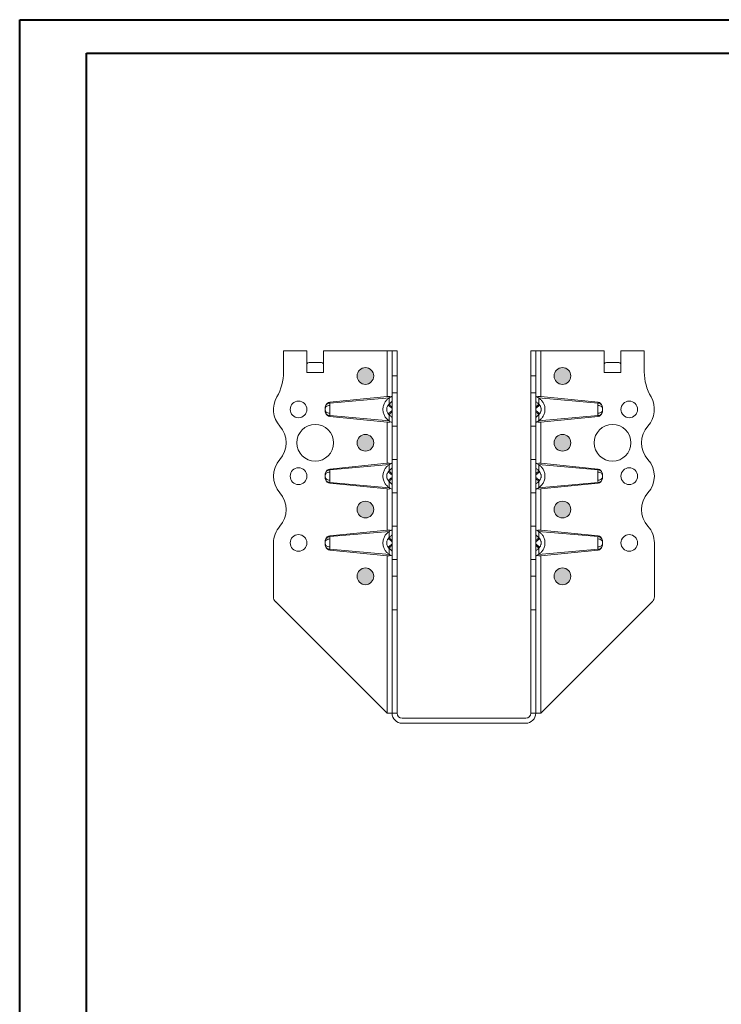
# Model space of a CAD drawing. Header units: millimetres. Extents: x 0 to 210, y 0 to 297.
# Tile 6 of 7: x 0 to 105, y 150 to 297. Entities that reach past the tile are written whole.
import ezdxf

# ---------------------------------------------------------------- set-up
doc = ezdxf.new("R2010")
doc.units = ezdxf.units.MM

msp = doc.modelspace()

# ---------------------------------------------------------------- hatches: boundary and pattern name
at = {"linetype": 'Continuous'}
h = msp.add_hatch(color=7, dxfattribs=at)
edge = h.paths.add_edge_path(flags=0)
edge.add_arc((51.81, 243.86), 1.25, 0, 360)
h = msp.add_hatch(color=7, dxfattribs=at)
edge = h.paths.add_edge_path(flags=0)
edge.add_arc((81.31, 243.86), 1.25, 0, 360)
h = msp.add_hatch(color=7, dxfattribs=at)
edge = h.paths.add_edge_path(flags=0)
edge.add_arc((51.81, 233.86), 1.25, 0, 360)
h = msp.add_hatch(color=7, dxfattribs=at)
edge = h.paths.add_edge_path(flags=0)
edge.add_arc((81.31, 233.86), 1.25, 0, 360)
h = msp.add_hatch(color=7, dxfattribs=at)
edge = h.paths.add_edge_path(flags=0)
edge.add_arc((51.81, 223.86), 1.25, 0, 360)
h = msp.add_hatch(color=7, dxfattribs=at)
edge = h.paths.add_edge_path(flags=0)
edge.add_arc((81.31, 223.86), 1.25, 0, 360)
h = msp.add_hatch(color=7, dxfattribs=at)
edge = h.paths.add_edge_path(flags=0)
edge.add_arc((51.81, 213.86), 1.25, 0, 360)
h = msp.add_hatch(color=7, dxfattribs=at)
edge = h.paths.add_edge_path(flags=0)
edge.add_arc((81.31, 213.86), 1.25, 0, 360)

# ---------------------------------------------------------------- linework, layer by layer
at = {"color": 7, "linetype": 'Continuous', "lineweight": 40}
for p, q in [((0.08, 0.21), (0.08, 297.21)), ((0.08, 297.21), (210.08, 297.21)), ((10.08, 292.21), (205.08, 292.21)), ((10.08, 5.21), (10.08, 292.21))]:
    msp.add_line(p, q, dxfattribs=at)
at = {"color": 7, "linetype": 'Continuous', "lineweight": 15}
for p, q in [((39.56, 247.61), (39.56, 244.47)), ((43.06, 247.61), (39.56, 247.61)), ((43.06, 244.36), (43.06, 247.61)), ((45.56, 247.61), (45.56, 244.36)), ((45.56, 247.61), (55.06, 247.61)), ((55.06, 247.61), (55.06, 240.79)), ((55.81, 247.61), (55.06, 247.61)), ((55.81, 247.61), (56.56, 247.61)), ((55.81, 243.86), (55.81, 247.61)), ((56.56, 247.61), (56.56, 243.86)), ((76.56, 247.61), (77.31, 247.61)), ((76.56, 243.86), (76.56, 247.61)), ((77.31, 247.61), (77.31, 243.86)), ((77.31, 247.61), (78.06, 247.61)), ((78.06, 240.79), (78.06, 247.61)), ((78.06, 247.61), (87.56, 247.61)), ((87.56, 244.36), (87.56, 247.61)), ((90.06, 247.61), (90.06, 244.36)), ((93.56, 247.61), (90.06, 247.61)), ((93.56, 244.47), (93.56, 247.61)), ((43.07, 245.66), (43.07, 244.36)), ((45.24, 245.86), (43.38, 245.86)), ((45.56, 244.36), (45.56, 245.66)), ((87.57, 245.66), (87.57, 244.36)), ((89.74, 245.86), (87.88, 245.86)), ((90.06, 244.36), (90.06, 245.66)), ((43.07, 244.36), (43.06, 244.36)), ((43.07, 244.36), (43.07, 244.36)), ((45.56, 244.36), (43.07, 244.36)), ((45.56, 244.36), (45.56, 244.36)), ((45.56, 244.36), (45.56, 244.36)), ((56.56, 243.86), (55.81, 243.86)), ((55.81, 241.36), (55.81, 243.86)), ((56.56, 243.86), (56.56, 241.36)), ((76.56, 243.86), (77.31, 243.86)), ((76.56, 241.36), (76.56, 243.86)), ((77.31, 243.86), (77.31, 241.36)), ((87.57, 244.36), (87.56, 244.36)), ((87.57, 244.36), (87.57, 244.36)), ((90.06, 244.36), (87.57, 244.36)), ((90.06, 244.36), (90.06, 244.36)), ((90.06, 244.36), (90.06, 244.36)), ((46.49, 239.93), (55.06, 240.79)), ((55.4, 240.59), (46.49, 239.8)), ((55.35, 239.65), (55.37, 240.57)), ((56.56, 241.36), (55.81, 241.36)), ((55.81, 236.36), (55.81, 241.36)), ((56.56, 241.36), (56.56, 236.36)), ((76.56, 241.36), (77.31, 241.36)), ((76.56, 236.36), (76.56, 241.36)), ((77.31, 241.36), (77.31, 236.36)), ((86.63, 239.8), (77.72, 240.59)), ((77.75, 240.57), (77.77, 239.65)), ((78.06, 240.79), (86.63, 239.93)), ((46.49, 239.8), (46.49, 239.93)), ((86.63, 239.93), (86.63, 239.8)), ((46.49, 237.92), (55.4, 237.13)), ((46.49, 237.79), (46.49, 237.92)), ((55.06, 236.94), (46.49, 237.79)), ((55.37, 237.15), (55.35, 238.07)), ((77.72, 237.13), (86.63, 237.92)), ((77.77, 238.07), (77.75, 237.15)), ((86.63, 237.79), (78.06, 236.94)), ((86.63, 237.92), (86.63, 237.79)), ((55.06, 236.94), (55.06, 230.79)), ((56.56, 236.36), (55.81, 236.36)), ((55.81, 231.36), (55.81, 236.36)), ((56.56, 236.36), (56.56, 231.36)), ((76.56, 236.36), (77.31, 236.36)), ((76.56, 231.36), (76.56, 236.36)), ((77.31, 236.36), (77.31, 231.36)), ((78.06, 230.79), (78.06, 236.94)), ((46.49, 229.93), (55.06, 230.79)), ((55.4, 230.59), (46.49, 229.8)), ((55.35, 229.65), (55.37, 230.57)), ((56.56, 231.36), (55.81, 231.36)), ((55.81, 226.36), (55.81, 231.36)), ((56.56, 231.36), (56.56, 226.36)), ((76.56, 231.36), (77.31, 231.36)), ((76.56, 226.36), (76.56, 231.36)), ((77.31, 231.36), (77.31, 226.36)), ((86.63, 229.8), (77.72, 230.59)), ((77.75, 230.57), (77.77, 229.65)), ((78.06, 230.79), (86.63, 229.93)), ((46.49, 229.8), (46.49, 229.93)), ((86.63, 229.93), (86.63, 229.8)), ((46.49, 227.92), (55.4, 227.13)), ((46.49, 227.79), (46.49, 227.92)), ((55.06, 226.94), (46.49, 227.79)), ((55.37, 227.15), (55.35, 228.07)), ((77.72, 227.13), (86.63, 227.92)), ((77.77, 228.07), (77.75, 227.15)), ((86.63, 227.79), (78.06, 226.94)), ((86.63, 227.92), (86.63, 227.79)), ((55.06, 226.94), (55.06, 220.79)), ((56.56, 226.36), (55.81, 226.36)), ((55.81, 221.36), (55.81, 226.36)), ((56.56, 226.36), (56.56, 221.36)), ((76.56, 226.36), (77.31, 226.36)), ((76.56, 221.36), (76.56, 226.36)), ((77.31, 226.36), (77.31, 221.36)), ((78.06, 220.79), (78.06, 226.94)), ((56.56, 221.36), (55.81, 221.36)), ((55.81, 216.36), (55.81, 221.36)), ((56.56, 221.36), (56.56, 216.36)), ((76.56, 221.36), (77.31, 221.36)), ((76.56, 216.36), (76.56, 221.36)), ((77.31, 221.36), (77.31, 216.36)), ((46.49, 219.93), (55.06, 220.79)), ((46.49, 219.8), (55.4, 220.59)), ((46.49, 219.8), (46.49, 219.93)), ((55.35, 219.65), (55.37, 220.57)), ((86.63, 219.8), (77.72, 220.59)), ((77.75, 220.57), (77.77, 219.65)), ((78.06, 220.79), (86.63, 219.93)), ((86.63, 219.93), (86.63, 219.8)), ((38.06, 218.86), (38.06, 210.77)), ((95.06, 210.77), (95.06, 218.86)), ((55.4, 217.13), (46.49, 217.92)), ((46.49, 217.79), (46.49, 217.92)), ((55.06, 216.94), (46.49, 217.79)), ((55.06, 216.94), (55.06, 193.36)), ((55.37, 217.15), (55.35, 218.07)), ((77.72, 217.13), (86.63, 217.92)), ((77.77, 218.07), (77.75, 217.15)), ((86.63, 217.79), (78.06, 216.94)), ((78.06, 193.36), (78.06, 216.94)), ((86.63, 217.92), (86.63, 217.79)), ((56.56, 216.36), (55.81, 216.36)), ((55.81, 213.86), (55.81, 216.36)), ((56.56, 216.36), (56.56, 213.86)), ((76.56, 216.36), (77.31, 216.36)), ((76.56, 213.86), (76.56, 216.36)), ((77.31, 216.36), (77.31, 213.86)), ((56.56, 213.86), (55.81, 213.86)), ((55.81, 208.86), (55.81, 213.86)), ((56.56, 213.86), (56.56, 208.86)), ((76.56, 213.86), (77.31, 213.86)), ((76.56, 208.86), (76.56, 213.86)), ((77.31, 213.86), (77.31, 208.86)), ((38.35, 210.07), (55.06, 193.36)), ((78.06, 193.36), (94.77, 210.07)), ((55.81, 193.36), (55.81, 208.86)), ((56.56, 208.86), (55.81, 208.86)), ((56.56, 208.86), (56.56, 193.36)), ((76.56, 193.36), (76.56, 208.86)), ((76.56, 208.86), (77.31, 208.86)), ((77.31, 208.86), (77.31, 193.36)), ((55.06, 193.36), (55.81, 193.36)), ((56.56, 193.36), (55.81, 193.36)), ((77.31, 193.36), (76.56, 193.36)), ((77.31, 193.36), (78.06, 193.36)), ((57.31, 192.61), (75.81, 192.61)), ((57.31, 191.86), (75.81, 191.86))]:
    msp.add_line(p, q, dxfattribs=at)
for centre, radius in [((51.81, 243.86), 1.25), ((81.31, 243.86), 1.25), ((41.81, 238.86), 1.25), ((91.31, 238.86), 1.25), ((44.31, 233.86), 2.75), ((88.81, 233.86), 2.75), ((51.81, 233.86), 1.25), ((81.31, 233.86), 1.25), ((41.81, 228.86), 1.25), ((91.31, 228.86), 1.25), ((51.81, 223.86), 1.25), ((81.31, 223.86), 1.25), ((41.81, 218.86), 1.25), ((91.31, 218.86), 1.25), ((51.81, 213.86), 1.25), ((81.31, 213.86), 1.25)]:
    msp.add_circle(centre, radius, dxfattribs=at)
at = {"color": 7, "linetype": 'Continuous', "lineweight": 0}
for centre in [(51.81, 243.86), (81.31, 243.86), (51.81, 233.86), (81.31, 233.86), (51.81, 223.86), (81.31, 223.86), (51.81, 213.86), (81.31, 213.86)]:
    msp.add_circle(centre, 1.25, dxfattribs=at)
at = {"color": 7, "linetype": 'Continuous', "lineweight": 15}
for centre, radius, start, end in [((32.06, 244.47), 7.5, 330.0736, 0), ((101.06, 244.47), 7.5, 180, 209.9264), ((41.81, 238.86), 3.75, 150.0736, 221.8103), ((91.31, 238.86), 3.75, 318.1897, 29.9264), ((36.22, 233.86), 3.75, 318.1897, 41.8103), ((96.9, 233.86), 3.75, 138.1897, 221.8103), ((41.81, 228.86), 3.75, 138.1897, 221.8103), ((91.31, 228.86), 3.75, 318.1897, 41.8103), ((36.22, 223.86), 3.75, 318.1897, 41.8103), ((96.9, 223.86), 3.75, 138.1897, 221.8103), ((41.81, 218.86), 3.75, 138.1897, 180), ((91.31, 218.86), 3.75, 0, 41.8103), ((39.06, 210.77), 1, 180, 225), ((94.06, 210.77), 1, 315, 0), ((57.31, 193.36), 1.5, 180, 270), ((57.31, 193.36), 0.75, 180, 270), ((75.81, 193.36), 0.75, 270, 360), ((75.81, 193.36), 1.5, 270, 360)]:
    msp.add_arc(centre, radius, start, end, dxfattribs=at)
for centre, major_axis, ratio, start_param, end_param in [((43.38, 244.36), (0, 1.5), 0.415, 0, 0.523599), ((45.24, 244.36), (0, 1.5), 0.415, 5.759587, 6.283185), ((87.88, 244.36), (0, 1.5), 0.415, 0, 0.523599), ((89.74, 244.36), (0, 1.5), 0.415, 5.759587, 6.283185), ((55.06, 240.39), (0.748, 0.104), 0.526022, 0.708779, 1.497812), ((78.06, 240.39), (0.748, -0.104), 0.526022, 1.64378, 2.432814), ((46.56, 239.08), (0, 0.85), 0.882353, 0.088007, 1.236214), ((86.56, 239.08), (0, -0.85), 0.882353, 1.905379, 3.053585), ((46.56, 238.64), (0, 0.85), 0.882353, 1.905379, 3.053585), ((86.56, 238.64), (0, -0.85), 0.882353, 0.088007, 1.236214), ((55.06, 237.34), (0.748, -0.104), 0.526022, 4.785373, 5.574407), ((78.06, 237.34), (0.748, 0.104), 0.526022, 3.850371, 4.639405), ((55.06, 230.39), (0.748, 0.104), 0.526022, 0.708779, 1.497812), ((78.06, 230.39), (0.748, -0.104), 0.526022, 1.64378, 2.432814), ((46.56, 229.08), (0, 0.85), 0.882353, 0.088007, 1.236214), ((86.56, 229.08), (0, -0.85), 0.882353, 1.905379, 3.053585), ((46.56, 228.64), (0, 0.85), 0.882353, 1.905379, 3.053585), ((86.56, 228.64), (0, -0.85), 0.882353, 0.088007, 1.236214), ((55.06, 227.34), (0.748, -0.104), 0.526022, 4.785373, 5.574407), ((78.06, 227.34), (0.748, 0.104), 0.526022, 3.850371, 4.639405), ((46.56, 219.08), (0, 0.85), 0.882353, 0.088007, 1.236214), ((55.06, 220.39), (0.748, 0.104), 0.526022, 0.708779, 1.497812), ((78.06, 220.39), (0.748, -0.104), 0.526022, 1.64378, 2.432814), ((86.56, 219.08), (0, -0.85), 0.882353, 1.905379, 3.053585), ((46.56, 218.64), (0, 0.85), 0.882353, 1.905379, 3.053585), ((86.56, 218.64), (0, -0.85), 0.882353, 0.088007, 1.236214), ((55.06, 217.34), (0.748, -0.104), 0.526022, 4.785373, 5.574407), ((78.06, 217.34), (0.748, 0.104), 0.526022, 3.850371, 4.639405)]:
    msp.add_ellipse(centre, major_axis=major_axis, ratio=ratio, start_param=start_param, end_param=end_param, dxfattribs=at)
for points, knots in [([(55.37, 237.15), (55.31, 237.19), (55.25, 237.24), (55.13, 237.33), (55.08, 237.38), (54.91, 237.55), (54.81, 237.67), (54.68, 237.89), (54.64, 237.97), (54.57, 238.13), (54.54, 238.21), (54.48, 238.39), (54.46, 238.48), (54.44, 238.67), (54.43, 238.76), (54.43, 238.95), (54.44, 239.05), (54.46, 239.23), (54.48, 239.32), (54.53, 239.5), (54.57, 239.59), (54.64, 239.75), (54.68, 239.83), (54.81, 240.04), (54.91, 240.17), (55.08, 240.34), (55.13, 240.39), (55.25, 240.48), (55.31, 240.53), (55.37, 240.57)], [0, 0, 0, 0, 0.0625, 0.0625, 0.125, 0.125, 0.25, 0.25, 0.3125, 0.3125, 0.375, 0.375, 0.4375, 0.4375, 0.5, 0.5, 0.5625, 0.5625, 0.625, 0.625, 0.6875, 0.6875, 0.75, 0.75, 0.875, 0.875, 0.9375, 0.9375, 1, 1, 1, 1]), ([(55.59, 240.72), (55.63, 240.73), (55.66, 240.75), (55.71, 240.77), (55.73, 240.78), (55.79, 240.8), (55.81, 240.8), (55.81, 240.79)], [0, 0, 0, 0, 0.25, 0.25, 0.5, 0.5, 1, 1, 1, 1]), ([(77.31, 240.79), (77.31, 240.79), (77.32, 240.8), (77.33, 240.79), (77.35, 240.79), (77.41, 240.77), (77.46, 240.75), (77.53, 240.72)], [0, 0, 0, 0, 0.25, 0.25, 0.5, 0.5, 1, 1, 1, 1]), ([(77.75, 240.57), (77.81, 240.53), (77.87, 240.48), (77.99, 240.39), (78.04, 240.34), (78.21, 240.17), (78.31, 240.05), (78.44, 239.83), (78.48, 239.75), (78.55, 239.59), (78.58, 239.51), (78.64, 239.33), (78.66, 239.24), (78.68, 239.05), (78.69, 238.96), (78.69, 238.77), (78.68, 238.67), (78.66, 238.49), (78.64, 238.4), (78.59, 238.22), (78.56, 238.13), (78.48, 237.97), (78.44, 237.89), (78.31, 237.68), (78.21, 237.55), (78.05, 237.38), (77.99, 237.33), (77.87, 237.24), (77.81, 237.19), (77.75, 237.15)], [0, 0, 0, 0, 0.0625, 0.0625, 0.125, 0.125, 0.25, 0.25, 0.3125, 0.3125, 0.375, 0.375, 0.4375, 0.4375, 0.5, 0.5, 0.5625, 0.5625, 0.625, 0.625, 0.6875, 0.6875, 0.75, 0.75, 0.875, 0.875, 0.9375, 0.9375, 1, 1, 1, 1]), ([(46.5, 239.45), (46.4, 239.45), (46.19, 239.41), (45.96, 239.3), (45.84, 239.17), (45.81, 239.08), (45.81, 239.04)], [0, 0, 0, 0, 0.285714, 0.571429, 0.785714, 1, 1, 1, 1]), ([(45.81, 239.04), (45.81, 239.02), (45.81, 238.98), (45.81, 238.94), (45.81, 238.91), (45.81, 238.88), (45.81, 238.83), (45.81, 238.78), (45.81, 238.73), (45.81, 238.7), (45.81, 238.68)], [-0.10675045, -0.10675045, -0.10675045, -0.10675045, -0.09062369, -0.0852481, -0.07987251, -0.07449692, -0.06374574, -0.05299456, -0.04224338, -0.03149221, -0.03149221, -0.03149221, -0.03149221]), ([(46.49, 239.8), (46.39, 239.79), (46.18, 239.74), (45.96, 239.57), (45.88, 239.42), (45.85, 239.36)], [0, 0, 0, 0, 0.2857143, 0.5714286, 0.774337, 0.774337, 0.774337, 0.774337]), ([(46.5, 239.45), (46.5, 239.52), (46.5, 239.65), (46.5, 239.76), (46.49, 239.8)], [-0.03148795, -0.03148795, -0.03148795, -0.03148795, -0.0179513, 0.00000001, 0.00000001, 0.00000001, 0.00000001]), ([(46.5, 238.27), (46.5, 238.32), (46.5, 238.42), (46.5, 238.59), (46.5, 238.77), (46.5, 238.92), (46.5, 239.04), (46.5, 239.13), (46.5, 239.27), (46.5, 239.38), (46.5, 239.45)], [-0.10675045, -0.10675045, -0.10675045, -0.10675045, -0.09599928, -0.0852481, -0.07449692, -0.06374574, -0.05837015, -0.05299456, -0.04761897, -0.03149221, -0.03149221, -0.03149221, -0.03149221]), ([(55.21, 239.49), (55.17, 239.44), (55.11, 239.33), (55.05, 239.18), (55.02, 239.07), (55.01, 239.01), (55, 238.91), (55, 238.79), (55.02, 238.66), (55.05, 238.54), (55.11, 238.39), (55.17, 238.28), (55.21, 238.23)], [-0.09692135, -0.09692135, -0.09692135, -0.09692135, -0.08573721, -0.07455307, -0.068961, -0.06616497, -0.06336893, -0.05218479, -0.04659272, -0.04100065, -0.02981651, -0.01863237, -0.01863237, -0.01863237, -0.01863237]), ([(55.35, 239.65), (55.35, 239.64), (55.33, 239.62), (55.29, 239.59), (55.25, 239.54), (55.22, 239.5), (55.21, 239.49)], [0, 0, 0, 0, 0.165455, 0.391316, 0.695883, 1, 1, 1, 1]), ([(55.21, 239.49), (55.21, 239.49), (55.21, 239.48), (55.21, 239.48), (55.22, 239.48), (55.23, 239.47), (55.25, 239.45), (55.31, 239.41), (55.43, 239.33), (55.62, 239.18), (55.75, 239.09), (55.81, 239.04)], [0, 0, 0, 0, 0.017857, 0.035714, 0.071429, 0.142857, 0.214286, 0.285714, 0.571429, 0.785714, 1, 1, 1, 1]), ([(55.81, 240.09), (55.76, 240.04), (55.7, 239.99), (55.6, 239.89), (55.55, 239.84), (55.47, 239.76), (55.44, 239.73), (55.39, 239.69), (55.37, 239.67), (55.35, 239.65)], [-0.126791, -0.126791, -0.126791, -0.126791, -0.0817802, -0.0817802, -0.0412071, -0.0412071, -0.0158489, -0.0158489, 0, 0, 0, 0]), ([(55.35, 239.65), (55.37, 239.64), (55.48, 239.52), (55.7, 239.29), (55.81, 239.18)], [0, 0, 0, 0, 0.5, 0.9184242, 0.9184242, 0.9184242, 0.9184242]), ([(77.77, 239.65), (77.75, 239.67), (77.73, 239.69), (77.68, 239.73), (77.65, 239.76), (77.57, 239.84), (77.52, 239.89), (77.42, 239.99), (77.36, 240.04), (77.31, 240.09)], [-0.126791, -0.126791, -0.126791, -0.126791, -0.1109421, -0.1109421, -0.0855839, -0.0855839, -0.0450108, -0.0450108, 0, 0, 0, 0]), ([(77.31, 239.18), (77.42, 239.29), (77.64, 239.52), (77.76, 239.64), (77.77, 239.65)], [0, 0, 0, 0, 0.4184242, 0.9184242, 0.9184242, 0.9184242, 0.9184242]), ([(77.31, 239.04), (77.37, 239.09), (77.5, 239.18), (77.7, 239.33), (77.81, 239.41), (77.87, 239.45), (77.89, 239.47), (77.9, 239.48), (77.91, 239.48), (77.91, 239.48), (77.91, 239.49), (77.91, 239.49)], [0, 0, 0, 0, 0.214286, 0.428571, 0.714286, 0.785714, 0.857143, 0.928571, 0.964286, 0.982143, 1, 1, 1, 1]), ([(77.91, 239.49), (77.9, 239.5), (77.87, 239.54), (77.82, 239.59), (77.79, 239.63), (77.77, 239.65)], [0, 0, 0, 0, 0.304147, 0.608706, 1, 1, 1, 1]), ([(77.91, 238.23), (77.95, 238.28), (78.01, 238.39), (78.07, 238.54), (78.1, 238.66), (78.12, 238.79), (78.12, 238.91), (78.11, 239.01), (78.1, 239.07), (78.07, 239.18), (78.01, 239.33), (77.95, 239.44), (77.91, 239.49)], [-0.09692135, -0.09692135, -0.09692135, -0.09692135, -0.08573721, -0.07455307, -0.068961, -0.06336893, -0.05218479, -0.04938876, -0.04659272, -0.04100065, -0.02981651, -0.01863237, -0.01863237, -0.01863237, -0.01863237]), ([(86.63, 239.8), (86.62, 239.76), (86.62, 239.65), (86.62, 239.52), (86.62, 239.45)], [-0.03148795, -0.03148795, -0.03148795, -0.03148795, -0.01353664, 0.00000001, 0.00000001, 0.00000001, 0.00000001]), ([(86.62, 239.45), (86.62, 239.38), (86.62, 239.27), (86.62, 239.13), (86.62, 239.04), (86.62, 238.92), (86.62, 238.77), (86.62, 238.59), (86.62, 238.42), (86.62, 238.32), (86.62, 238.27)], [-0.10675045, -0.10675045, -0.10675045, -0.10675045, -0.09062369, -0.0852481, -0.07987251, -0.07449692, -0.06374574, -0.05299456, -0.04224338, -0.03149221, -0.03149221, -0.03149221, -0.03149221]), ([(86.62, 239.45), (86.73, 239.45), (86.93, 239.41), (87.16, 239.3), (87.28, 239.17), (87.31, 239.08), (87.31, 239.04)], [0, 0, 0, 0, 0.285714, 0.571429, 0.785714, 1, 1, 1, 1]), ([(87.27, 239.36), (87.24, 239.42), (87.16, 239.57), (86.94, 239.74), (86.73, 239.79), (86.63, 239.8)], [0, 0, 0, 0, 0.2029082, 0.4886225, 0.7743368, 0.7743368, 0.7743368, 0.7743368]), ([(87.31, 238.68), (87.31, 238.7), (87.31, 238.73), (87.31, 238.78), (87.31, 238.83), (87.31, 238.88), (87.31, 238.91), (87.31, 238.94), (87.31, 238.98), (87.31, 239.02), (87.31, 239.04)], [-0.10675045, -0.10675045, -0.10675045, -0.10675045, -0.09599928, -0.0852481, -0.07449692, -0.06374574, -0.05837015, -0.05299456, -0.04761897, -0.03149221, -0.03149221, -0.03149221, -0.03149221]), ([(46.5, 238.27), (46.4, 238.27), (46.19, 238.31), (45.96, 238.42), (45.84, 238.55), (45.81, 238.64), (45.81, 238.68)], [0, 0, 0, 0, 0.285714, 0.571429, 0.785714, 1, 1, 1, 1]), ([(45.85, 238.36), (45.88, 238.3), (45.96, 238.15), (46.18, 237.98), (46.39, 237.93), (46.49, 237.92)], [0, 0, 0, 0, 0.2029084, 0.4886227, 0.774337, 0.774337, 0.774337, 0.774337]), ([(46.49, 237.92), (46.5, 237.95), (46.5, 238.02), (46.5, 238.14), (46.5, 238.22), (46.5, 238.27)], [-0.03148796, -0.03148796, -0.03148796, -0.03148796, -0.01807564, -0.00903782, 0, 0, 0, 0]), ([(55.81, 238.68), (55.75, 238.63), (55.62, 238.54), (55.43, 238.39), (55.31, 238.31), (55.25, 238.27), (55.23, 238.25), (55.22, 238.24), (55.21, 238.24), (55.21, 238.24), (55.21, 238.23), (55.21, 238.23)], [0, 0, 0, 0, 0.214286, 0.428571, 0.714286, 0.785714, 0.857143, 0.928571, 0.964286, 0.982143, 1, 1, 1, 1]), ([(55.21, 238.23), (55.22, 238.22), (55.25, 238.18), (55.3, 238.13), (55.33, 238.09), (55.35, 238.07)], [0, 0, 0, 0, 0.278705, 0.608711, 1, 1, 1, 1]), ([(55.81, 238.54), (55.7, 238.43), (55.48, 238.2), (55.37, 238.08), (55.35, 238.07)], [0, 0, 0, 0, 0.4184242, 0.9184242, 0.9184242, 0.9184242, 0.9184242]), ([(55.35, 238.07), (55.37, 238.05), (55.39, 238.03), (55.44, 237.99), (55.47, 237.96), (55.55, 237.88), (55.6, 237.83), (55.7, 237.73), (55.76, 237.68), (55.81, 237.63)], [-0.126791, -0.126791, -0.126791, -0.126791, -0.1109421, -0.1109421, -0.0855839, -0.0855839, -0.0450108, -0.0450108, 0, 0, 0, 0]), ([(77.91, 238.23), (77.91, 238.23), (77.91, 238.24), (77.91, 238.24), (77.9, 238.24), (77.89, 238.25), (77.87, 238.27), (77.81, 238.31), (77.7, 238.39), (77.5, 238.54), (77.37, 238.63), (77.31, 238.68)], [0, 0, 0, 0, 0.017857, 0.035714, 0.071429, 0.142857, 0.214286, 0.285714, 0.571429, 0.785714, 1, 1, 1, 1]), ([(77.77, 238.07), (77.76, 238.08), (77.64, 238.2), (77.42, 238.43), (77.31, 238.54)], [0, 0, 0, 0, 0.5, 0.9184242, 0.9184242, 0.9184242, 0.9184242]), ([(77.31, 237.63), (77.36, 237.68), (77.42, 237.73), (77.52, 237.83), (77.57, 237.88), (77.65, 237.96), (77.68, 237.99), (77.73, 238.03), (77.75, 238.05), (77.77, 238.07)], [-0.126791, -0.126791, -0.126791, -0.126791, -0.0817802, -0.0817802, -0.0412071, -0.0412071, -0.0158489, -0.0158489, 0, 0, 0, 0]), ([(77.77, 238.07), (77.78, 238.08), (77.8, 238.1), (77.84, 238.14), (77.88, 238.19), (77.9, 238.22), (77.91, 238.23)], [0, 0, 0, 0, 0.194155, 0.46607, 0.751774, 1, 1, 1, 1]), ([(86.62, 238.27), (86.73, 238.27), (86.93, 238.31), (87.16, 238.42), (87.28, 238.55), (87.31, 238.64), (87.31, 238.68)], [0, 0, 0, 0, 0.285714, 0.571429, 0.785714, 1, 1, 1, 1]), ([(86.62, 238.27), (86.62, 238.22), (86.62, 238.14), (86.62, 238.02), (86.63, 237.95), (86.63, 237.92)], [-0.03148796, -0.03148796, -0.03148796, -0.03148796, -0.02245014, -0.01341232, 0, 0, 0, 0]), ([(86.63, 237.92), (86.73, 237.93), (86.94, 237.98), (87.16, 238.15), (87.24, 238.3), (87.27, 238.36)], [0, 0, 0, 0, 0.2857143, 0.5714286, 0.7743368, 0.7743368, 0.7743368, 0.7743368]), ([(55.81, 236.93), (55.81, 236.93), (55.81, 236.93), (55.79, 236.93), (55.77, 236.93), (55.72, 236.95), (55.66, 236.97), (55.59, 237)], [0, 0, 0, 0, 0.25, 0.25, 0.5, 0.5, 1, 1, 1, 1]), ([(77.53, 237), (77.49, 236.99), (77.46, 236.97), (77.41, 236.95), (77.39, 236.94), (77.33, 236.92), (77.31, 236.92), (77.31, 236.93)], [0, 0, 0, 0, 0.25, 0.25, 0.5, 0.5, 1, 1, 1, 1]), ([(55.37, 227.15), (55.31, 227.19), (55.25, 227.24), (55.13, 227.33), (55.08, 227.38), (54.91, 227.55), (54.81, 227.67), (54.68, 227.89), (54.64, 227.97), (54.57, 228.13), (54.54, 228.21), (54.48, 228.39), (54.46, 228.48), (54.44, 228.67), (54.43, 228.76), (54.43, 228.95), (54.44, 229.05), (54.46, 229.23), (54.48, 229.32), (54.53, 229.5), (54.57, 229.59), (54.64, 229.75), (54.68, 229.83), (54.81, 230.04), (54.91, 230.17), (55.08, 230.34), (55.13, 230.39), (55.25, 230.48), (55.31, 230.53), (55.37, 230.57)], [0, 0, 0, 0, 0.0625, 0.0625, 0.125, 0.125, 0.25, 0.25, 0.3125, 0.3125, 0.375, 0.375, 0.4375, 0.4375, 0.5, 0.5, 0.5625, 0.5625, 0.625, 0.625, 0.6875, 0.6875, 0.75, 0.75, 0.875, 0.875, 0.9375, 0.9375, 1, 1, 1, 1]), ([(55.81, 230.09), (55.76, 230.04), (55.7, 229.99), (55.6, 229.89), (55.55, 229.84), (55.47, 229.76), (55.44, 229.73), (55.39, 229.69), (55.37, 229.67), (55.35, 229.65)], [-0.126791, -0.126791, -0.126791, -0.126791, -0.0817802, -0.0817802, -0.0412071, -0.0412071, -0.0158489, -0.0158489, 0, 0, 0, 0]), ([(55.59, 230.72), (55.63, 230.73), (55.66, 230.75), (55.71, 230.77), (55.73, 230.78), (55.79, 230.8), (55.81, 230.8), (55.81, 230.79)], [0, 0, 0, 0, 0.25, 0.25, 0.5, 0.5, 1, 1, 1, 1]), ([(77.31, 230.79), (77.31, 230.79), (77.32, 230.8), (77.33, 230.79), (77.35, 230.79), (77.41, 230.77), (77.46, 230.75), (77.53, 230.72)], [0, 0, 0, 0, 0.25, 0.25, 0.5, 0.5, 1, 1, 1, 1]), ([(77.77, 229.65), (77.75, 229.67), (77.73, 229.69), (77.68, 229.73), (77.65, 229.76), (77.57, 229.84), (77.52, 229.89), (77.42, 229.99), (77.36, 230.04), (77.31, 230.09)], [-0.126791, -0.126791, -0.126791, -0.126791, -0.1109421, -0.1109421, -0.0855839, -0.0855839, -0.0450108, -0.0450108, 0, 0, 0, 0]), ([(77.75, 230.57), (77.81, 230.53), (77.87, 230.48), (77.99, 230.39), (78.04, 230.34), (78.21, 230.17), (78.31, 230.05), (78.44, 229.83), (78.48, 229.75), (78.55, 229.59), (78.58, 229.51), (78.64, 229.33), (78.66, 229.24), (78.68, 229.06), (78.69, 228.96), (78.69, 228.77), (78.68, 228.67), (78.66, 228.49), (78.64, 228.4), (78.59, 228.22), (78.56, 228.13), (78.48, 227.97), (78.44, 227.89), (78.31, 227.68), (78.21, 227.55), (78.05, 227.38), (77.99, 227.33), (77.87, 227.24), (77.81, 227.19), (77.75, 227.15)], [0, 0, 0, 0, 0.0625, 0.0625, 0.125, 0.125, 0.25, 0.25, 0.3125, 0.3125, 0.375, 0.375, 0.4375, 0.4375, 0.5, 0.5, 0.5625, 0.5625, 0.625, 0.625, 0.6875, 0.6875, 0.75, 0.75, 0.875, 0.875, 0.9375, 0.9375, 1, 1, 1, 1]), ([(46.5, 229.45), (46.4, 229.45), (46.19, 229.41), (45.96, 229.3), (45.84, 229.17), (45.81, 229.08), (45.81, 229.04)], [0, 0, 0, 0, 0.285714, 0.571429, 0.785714, 1, 1, 1, 1]), ([(45.81, 229.04), (45.81, 229.02), (45.81, 228.98), (45.81, 228.94), (45.81, 228.91), (45.81, 228.88), (45.81, 228.83), (45.81, 228.78), (45.81, 228.73), (45.81, 228.7), (45.81, 228.68)], [-0.10675045, -0.10675045, -0.10675045, -0.10675045, -0.09062369, -0.0852481, -0.07987251, -0.07449692, -0.06374574, -0.05299456, -0.04224338, -0.03149221, -0.03149221, -0.03149221, -0.03149221]), ([(46.5, 228.27), (46.4, 228.27), (46.19, 228.31), (45.96, 228.42), (45.84, 228.55), (45.81, 228.64), (45.81, 228.68)], [0, 0, 0, 0, 0.285714, 0.571429, 0.785714, 1, 1, 1, 1]), ([(46.49, 229.8), (46.39, 229.79), (46.18, 229.74), (45.96, 229.57), (45.88, 229.42), (45.85, 229.36)], [0, 0, 0, 0, 0.2857143, 0.5714286, 0.7743371, 0.7743371, 0.7743371, 0.7743371]), ([(46.5, 229.45), (46.5, 229.52), (46.5, 229.65), (46.5, 229.76), (46.49, 229.8)], [-0.03148795, -0.03148795, -0.03148795, -0.03148795, -0.0179513, 0.00000001, 0.00000001, 0.00000001, 0.00000001]), ([(46.5, 228.27), (46.5, 228.32), (46.5, 228.42), (46.5, 228.59), (46.5, 228.77), (46.5, 228.92), (46.5, 229.04), (46.5, 229.13), (46.5, 229.27), (46.5, 229.38), (46.5, 229.45)], [-0.10675045, -0.10675045, -0.10675045, -0.10675045, -0.09599928, -0.0852481, -0.07449692, -0.06374574, -0.05837015, -0.05299456, -0.04761897, -0.03149221, -0.03149221, -0.03149221, -0.03149221]), ([(55.21, 229.49), (55.17, 229.44), (55.11, 229.33), (55.05, 229.18), (55.02, 229.06), (55, 228.93), (55, 228.76), (55.04, 228.57), (55.11, 228.39), (55.17, 228.28), (55.21, 228.23)], [-0.09692135, -0.09692135, -0.09692135, -0.09692135, -0.08573721, -0.07455307, -0.068961, -0.06336893, -0.05218479, -0.04100065, -0.02981651, -0.01863237, -0.01863237, -0.01863237, -0.01863237]), ([(55.35, 229.65), (55.35, 229.64), (55.33, 229.62), (55.29, 229.59), (55.25, 229.54), (55.22, 229.5), (55.21, 229.49)], [0, 0, 0, 0, 0.165455, 0.391316, 0.695883, 1, 1, 1, 1]), ([(55.21, 229.49), (55.21, 229.49), (55.21, 229.48), (55.21, 229.48), (55.22, 229.48), (55.23, 229.47), (55.25, 229.45), (55.31, 229.41), (55.43, 229.33), (55.62, 229.18), (55.75, 229.09), (55.81, 229.04)], [0, 0, 0, 0, 0.017857, 0.035714, 0.071429, 0.142857, 0.214286, 0.285714, 0.571429, 0.785714, 1, 1, 1, 1]), ([(55.81, 228.68), (55.75, 228.63), (55.62, 228.54), (55.43, 228.39), (55.31, 228.31), (55.25, 228.27), (55.23, 228.25), (55.22, 228.24), (55.21, 228.24), (55.21, 228.24), (55.21, 228.23), (55.21, 228.23)], [0, 0, 0, 0, 0.214286, 0.428571, 0.714286, 0.785714, 0.857143, 0.928571, 0.964286, 0.982143, 1, 1, 1, 1]), ([(55.35, 229.65), (55.37, 229.64), (55.48, 229.52), (55.7, 229.29), (55.81, 229.18)], [0, 0, 0, 0, 0.5, 0.9184242, 0.9184242, 0.9184242, 0.9184242]), ([(55.81, 228.54), (55.7, 228.43), (55.48, 228.2), (55.37, 228.08), (55.35, 228.07)], [0, 0, 0, 0, 0.4184242, 0.9184242, 0.9184242, 0.9184242, 0.9184242]), ([(77.31, 229.18), (77.42, 229.29), (77.64, 229.52), (77.76, 229.64), (77.77, 229.65)], [0, 0, 0, 0, 0.4184242, 0.9184242, 0.9184242, 0.9184242, 0.9184242]), ([(77.31, 229.04), (77.37, 229.09), (77.5, 229.18), (77.7, 229.33), (77.81, 229.41), (77.87, 229.45), (77.89, 229.47), (77.9, 229.48), (77.91, 229.48), (77.91, 229.48), (77.91, 229.49), (77.91, 229.49)], [0, 0, 0, 0, 0.214286, 0.428571, 0.714286, 0.785714, 0.857143, 0.928571, 0.964286, 0.982143, 1, 1, 1, 1]), ([(77.91, 228.23), (77.91, 228.23), (77.91, 228.24), (77.91, 228.24), (77.9, 228.24), (77.89, 228.25), (77.87, 228.27), (77.81, 228.31), (77.7, 228.39), (77.5, 228.54), (77.37, 228.63), (77.31, 228.68)], [0, 0, 0, 0, 0.017857, 0.035714, 0.071429, 0.142857, 0.214286, 0.285714, 0.571429, 0.785714, 1, 1, 1, 1]), ([(77.77, 228.07), (77.76, 228.08), (77.64, 228.2), (77.42, 228.43), (77.31, 228.54)], [0, 0, 0, 0, 0.5, 0.9184242, 0.9184242, 0.9184242, 0.9184242]), ([(77.91, 229.49), (77.9, 229.5), (77.87, 229.54), (77.82, 229.59), (77.79, 229.63), (77.77, 229.65)], [0, 0, 0, 0, 0.304137, 0.608706, 1, 1, 1, 1]), ([(77.91, 228.23), (77.95, 228.28), (78.01, 228.39), (78.07, 228.54), (78.1, 228.66), (78.12, 228.79), (78.12, 228.91), (78.11, 229.01), (78.1, 229.07), (78.07, 229.18), (78.01, 229.33), (77.95, 229.44), (77.91, 229.49)], [-0.09692135, -0.09692135, -0.09692135, -0.09692135, -0.08573721, -0.07455307, -0.068961, -0.06336893, -0.05218479, -0.04938876, -0.04659272, -0.04100065, -0.02981651, -0.01863237, -0.01863237, -0.01863237, -0.01863237]), ([(86.63, 229.8), (86.62, 229.76), (86.62, 229.65), (86.62, 229.52), (86.62, 229.45)], [-0.03148795, -0.03148795, -0.03148795, -0.03148795, -0.01353664, 0.00000001, 0.00000001, 0.00000001, 0.00000001]), ([(86.62, 229.45), (86.62, 229.38), (86.62, 229.27), (86.62, 229.13), (86.62, 229.04), (86.62, 228.92), (86.62, 228.77), (86.62, 228.59), (86.62, 228.42), (86.62, 228.32), (86.62, 228.27)], [-0.10675045, -0.10675045, -0.10675045, -0.10675045, -0.09062369, -0.0852481, -0.07987251, -0.07449692, -0.06374574, -0.05299456, -0.04224338, -0.03149221, -0.03149221, -0.03149221, -0.03149221]), ([(86.62, 229.45), (86.73, 229.45), (86.93, 229.41), (87.16, 229.3), (87.28, 229.17), (87.31, 229.08), (87.31, 229.04)], [0, 0, 0, 0, 0.285714, 0.571429, 0.785714, 1, 1, 1, 1]), ([(86.62, 228.27), (86.73, 228.27), (86.93, 228.31), (87.16, 228.42), (87.28, 228.55), (87.31, 228.64), (87.31, 228.68)], [0, 0, 0, 0, 0.285714, 0.571429, 0.785714, 1, 1, 1, 1]), ([(87.27, 229.36), (87.24, 229.42), (87.16, 229.57), (86.94, 229.74), (86.73, 229.79), (86.63, 229.8)], [0, 0, 0, 0, 0.2029083, 0.4886226, 0.7743369, 0.7743369, 0.7743369, 0.7743369]), ([(87.31, 228.68), (87.31, 228.7), (87.31, 228.73), (87.31, 228.78), (87.31, 228.83), (87.31, 228.88), (87.31, 228.91), (87.31, 228.94), (87.31, 228.98), (87.31, 229.02), (87.31, 229.04)], [-0.10675045, -0.10675045, -0.10675045, -0.10675045, -0.09599928, -0.0852481, -0.07449692, -0.06374574, -0.05837015, -0.05299456, -0.04761897, -0.03149221, -0.03149221, -0.03149221, -0.03149221]), ([(45.85, 228.36), (45.88, 228.3), (45.96, 228.15), (46.18, 227.98), (46.39, 227.93), (46.49, 227.92)], [0, 0, 0, 0, 0.2029086, 0.4886229, 0.7743371, 0.7743371, 0.7743371, 0.7743371]), ([(46.49, 227.92), (46.5, 227.95), (46.5, 228.02), (46.5, 228.14), (46.5, 228.22), (46.5, 228.27)], [-0.03148796, -0.03148796, -0.03148796, -0.03148796, -0.01807564, -0.00903782, 0, 0, 0, 0]), ([(55.21, 228.23), (55.22, 228.22), (55.25, 228.18), (55.3, 228.13), (55.33, 228.09), (55.35, 228.07)], [0, 0, 0, 0, 0.304224, 0.608708, 1, 1, 1, 1]), ([(55.35, 228.07), (55.37, 228.05), (55.39, 228.03), (55.44, 227.99), (55.47, 227.96), (55.55, 227.88), (55.6, 227.83), (55.7, 227.73), (55.76, 227.68), (55.81, 227.63)], [-0.126791, -0.126791, -0.126791, -0.126791, -0.1109421, -0.1109421, -0.0855839, -0.0855839, -0.0450108, -0.0450108, 0, 0, 0, 0]), ([(77.31, 227.63), (77.36, 227.68), (77.42, 227.73), (77.52, 227.83), (77.57, 227.88), (77.65, 227.96), (77.68, 227.99), (77.73, 228.03), (77.75, 228.05), (77.77, 228.07)], [-0.126791, -0.126791, -0.126791, -0.126791, -0.0817802, -0.0817802, -0.0412071, -0.0412071, -0.0158489, -0.0158489, 0, 0, 0, 0]), ([(77.77, 228.07), (77.78, 228.08), (77.8, 228.1), (77.84, 228.14), (77.88, 228.19), (77.9, 228.22), (77.91, 228.23)], [0, 0, 0, 0, 0.194155, 0.46607, 0.751773, 1, 1, 1, 1]), ([(86.62, 228.27), (86.62, 228.22), (86.62, 228.14), (86.62, 228.02), (86.63, 227.95), (86.63, 227.92)], [-0.03148796, -0.03148796, -0.03148796, -0.03148796, -0.02245014, -0.01341232, 0, 0, 0, 0]), ([(86.63, 227.92), (86.73, 227.93), (86.94, 227.98), (87.16, 228.15), (87.24, 228.3), (87.27, 228.36)], [0, 0, 0, 0, 0.2857143, 0.5714286, 0.7743369, 0.7743369, 0.7743369, 0.7743369]), ([(55.81, 226.93), (55.81, 226.93), (55.81, 226.93), (55.79, 226.93), (55.77, 226.93), (55.72, 226.95), (55.66, 226.97), (55.59, 227)], [0, 0, 0, 0, 0.25, 0.25, 0.5, 0.5, 1, 1, 1, 1]), ([(77.53, 227), (77.49, 226.99), (77.46, 226.97), (77.41, 226.95), (77.39, 226.94), (77.33, 226.92), (77.31, 226.92), (77.31, 226.93)], [0, 0, 0, 0, 0.25, 0.25, 0.5, 0.5, 1, 1, 1, 1]), ([(46.49, 219.8), (46.39, 219.79), (46.18, 219.74), (45.96, 219.57), (45.88, 219.42), (45.85, 219.36)], [0, 0, 0, 0, 0.2857143, 0.5714286, 0.7743373, 0.7743373, 0.7743373, 0.7743373]), ([(46.5, 219.45), (46.5, 219.52), (46.5, 219.65), (46.5, 219.76), (46.49, 219.8)], [-0.03148795, -0.03148795, -0.03148795, -0.03148795, -0.0179513, 0.00000001, 0.00000001, 0.00000001, 0.00000001]), ([(55.37, 217.15), (55.31, 217.19), (55.25, 217.24), (55.13, 217.33), (55.08, 217.38), (54.91, 217.55), (54.81, 217.67), (54.68, 217.89), (54.64, 217.97), (54.57, 218.13), (54.54, 218.21), (54.48, 218.39), (54.46, 218.48), (54.44, 218.67), (54.43, 218.76), (54.43, 218.95), (54.44, 219.05), (54.46, 219.23), (54.48, 219.32), (54.53, 219.5), (54.57, 219.59), (54.64, 219.75), (54.68, 219.83), (54.81, 220.04), (54.91, 220.17), (55.08, 220.34), (55.13, 220.39), (55.25, 220.48), (55.31, 220.53), (55.37, 220.57)], [0, 0, 0, 0, 0.0625, 0.0625, 0.125, 0.125, 0.25, 0.25, 0.3125, 0.3125, 0.375, 0.375, 0.4375, 0.4375, 0.5, 0.5, 0.5625, 0.5625, 0.625, 0.625, 0.6875, 0.6875, 0.75, 0.75, 0.875, 0.875, 0.9375, 0.9375, 1, 1, 1, 1]), ([(55.81, 220.09), (55.76, 220.04), (55.7, 219.99), (55.6, 219.89), (55.55, 219.84), (55.47, 219.76), (55.44, 219.73), (55.39, 219.69), (55.37, 219.67), (55.35, 219.65)], [-0.126791, -0.126791, -0.126791, -0.126791, -0.0817802, -0.0817802, -0.0412071, -0.0412071, -0.0158489, -0.0158489, 0, 0, 0, 0]), ([(55.59, 220.72), (55.63, 220.73), (55.66, 220.75), (55.71, 220.77), (55.73, 220.78), (55.79, 220.8), (55.81, 220.8), (55.81, 220.79)], [0, 0, 0, 0, 0.25, 0.25, 0.5, 0.5, 1, 1, 1, 1]), ([(77.31, 220.79), (77.31, 220.79), (77.32, 220.8), (77.33, 220.79), (77.35, 220.79), (77.41, 220.77), (77.46, 220.75), (77.53, 220.72)], [0, 0, 0, 0, 0.25, 0.25, 0.5, 0.5, 1, 1, 1, 1]), ([(77.77, 219.65), (77.75, 219.67), (77.73, 219.69), (77.68, 219.73), (77.65, 219.76), (77.57, 219.84), (77.52, 219.89), (77.42, 219.99), (77.36, 220.04), (77.31, 220.09)], [-0.126791, -0.126791, -0.126791, -0.126791, -0.1109421, -0.1109421, -0.0855839, -0.0855839, -0.0450108, -0.0450108, 0, 0, 0, 0]), ([(77.75, 220.57), (77.81, 220.53), (77.87, 220.48), (77.99, 220.39), (78.04, 220.34), (78.21, 220.17), (78.31, 220.05), (78.44, 219.83), (78.48, 219.75), (78.55, 219.59), (78.58, 219.51), (78.64, 219.33), (78.66, 219.24), (78.68, 219.06), (78.69, 218.96), (78.69, 218.77), (78.68, 218.67), (78.66, 218.49), (78.64, 218.4), (78.59, 218.22), (78.56, 218.13), (78.48, 217.97), (78.44, 217.89), (78.31, 217.68), (78.21, 217.55), (78.05, 217.38), (77.99, 217.33), (77.87, 217.24), (77.81, 217.19), (77.75, 217.15)], [0, 0, 0, 0, 0.0625, 0.0625, 0.125, 0.125, 0.25, 0.25, 0.3125, 0.3125, 0.375, 0.375, 0.4375, 0.4375, 0.5, 0.5, 0.5625, 0.5625, 0.625, 0.625, 0.6875, 0.6875, 0.75, 0.75, 0.875, 0.875, 0.9375, 0.9375, 1, 1, 1, 1]), ([(86.63, 219.8), (86.62, 219.76), (86.62, 219.65), (86.62, 219.52), (86.62, 219.45)], [-0.03148795, -0.03148795, -0.03148795, -0.03148795, -0.01353664, 0.00000001, 0.00000001, 0.00000001, 0.00000001]), ([(87.27, 219.36), (87.24, 219.42), (87.16, 219.57), (86.94, 219.74), (86.73, 219.79), (86.63, 219.8)], [0, 0, 0, 0, 0.2029084, 0.4886227, 0.774337, 0.774337, 0.774337, 0.774337]), ([(46.5, 219.45), (46.4, 219.45), (46.19, 219.41), (45.96, 219.3), (45.84, 219.17), (45.81, 219.08), (45.81, 219.04)], [0, 0, 0, 0, 0.285714, 0.571429, 0.785714, 1, 1, 1, 1]), ([(45.81, 219.04), (45.81, 219.02), (45.81, 218.98), (45.81, 218.94), (45.81, 218.91), (45.81, 218.88), (45.81, 218.83), (45.81, 218.78), (45.81, 218.73), (45.81, 218.7), (45.81, 218.68)], [-0.10675045, -0.10675045, -0.10675045, -0.10675045, -0.09062369, -0.0852481, -0.07987251, -0.07449692, -0.06374574, -0.05299456, -0.04224338, -0.03149221, -0.03149221, -0.03149221, -0.03149221]), ([(46.5, 218.27), (46.4, 218.27), (46.19, 218.31), (45.96, 218.42), (45.84, 218.55), (45.81, 218.64), (45.81, 218.68)], [0, 0, 0, 0, 0.285714, 0.571429, 0.785714, 1, 1, 1, 1]), ([(45.85, 218.36), (45.88, 218.3), (45.96, 218.15), (46.18, 217.98), (46.39, 217.93), (46.49, 217.92)], [0, 0, 0, 0, 0.2029088, 0.488623, 0.7743373, 0.7743373, 0.7743373, 0.7743373]), ([(46.49, 217.92), (46.5, 217.96), (46.5, 218.07), (46.5, 218.2), (46.5, 218.27)], [-0.03148796, -0.03148796, -0.03148796, -0.03148796, -0.01355673, 0, 0, 0, 0]), ([(46.5, 218.27), (46.5, 218.32), (46.5, 218.42), (46.5, 218.59), (46.5, 218.77), (46.5, 218.92), (46.5, 219.04), (46.5, 219.13), (46.5, 219.27), (46.5, 219.38), (46.5, 219.45)], [-0.10675045, -0.10675045, -0.10675045, -0.10675045, -0.09599928, -0.0852481, -0.07449692, -0.06374574, -0.05837015, -0.05299456, -0.04761897, -0.03149221, -0.03149221, -0.03149221, -0.03149221]), ([(55.21, 219.49), (55.19, 219.46), (55.16, 219.41), (55.1, 219.3), (55.05, 219.18), (55.02, 219.07), (55.01, 219.01), (55, 218.91), (55, 218.79), (55.02, 218.66), (55.05, 218.54), (55.1, 218.42), (55.16, 218.31), (55.19, 218.26), (55.21, 218.23)], [-0.09692135, -0.09692135, -0.09692135, -0.09692135, -0.09132928, -0.08573721, -0.07455307, -0.068961, -0.06616497, -0.06336893, -0.05218479, -0.04659272, -0.04100065, -0.02981651, -0.02422444, -0.01863237, -0.01863237, -0.01863237, -0.01863237]), ([(55.35, 219.65), (55.35, 219.64), (55.33, 219.62), (55.29, 219.59), (55.25, 219.54), (55.22, 219.5), (55.21, 219.49)], [0, 0, 0, 0, 0.165456, 0.391316, 0.695917, 1, 1, 1, 1]), ([(55.21, 219.49), (55.21, 219.49), (55.21, 219.48), (55.21, 219.48), (55.22, 219.48), (55.23, 219.47), (55.25, 219.45), (55.31, 219.41), (55.43, 219.33), (55.62, 219.18), (55.75, 219.09), (55.81, 219.04)], [0, 0, 0, 0, 0.017857, 0.035714, 0.071429, 0.142857, 0.214286, 0.285714, 0.571429, 0.785714, 1, 1, 1, 1]), ([(55.81, 218.68), (55.75, 218.63), (55.62, 218.54), (55.43, 218.39), (55.31, 218.31), (55.25, 218.27), (55.23, 218.25), (55.22, 218.24), (55.21, 218.24), (55.21, 218.24), (55.21, 218.23), (55.21, 218.23)], [0, 0, 0, 0, 0.214286, 0.428571, 0.714286, 0.785714, 0.857143, 0.928571, 0.964286, 0.982143, 1, 1, 1, 1]), ([(55.21, 218.23), (55.22, 218.22), (55.25, 218.18), (55.3, 218.13), (55.33, 218.09), (55.35, 218.07)], [0, 0, 0, 0, 0.304337, 0.608708, 1, 1, 1, 1]), ([(55.35, 219.65), (55.37, 219.64), (55.48, 219.52), (55.7, 219.29), (55.81, 219.18)], [0, 0, 0, 0, 0.5, 0.9184242, 0.9184242, 0.9184242, 0.9184242]), ([(55.81, 218.54), (55.7, 218.43), (55.48, 218.2), (55.37, 218.08), (55.35, 218.07)], [0, 0, 0, 0, 0.4184242, 0.9184242, 0.9184242, 0.9184242, 0.9184242]), ([(77.31, 219.18), (77.42, 219.29), (77.64, 219.52), (77.76, 219.64), (77.77, 219.65)], [0, 0, 0, 0, 0.4184242, 0.9184242, 0.9184242, 0.9184242, 0.9184242]), ([(77.31, 219.04), (77.37, 219.09), (77.5, 219.18), (77.7, 219.33), (77.81, 219.41), (77.87, 219.45), (77.89, 219.47), (77.9, 219.48), (77.91, 219.48), (77.91, 219.48), (77.91, 219.49), (77.91, 219.49)], [0, 0, 0, 0, 0.214286, 0.428571, 0.714286, 0.785714, 0.857143, 0.928571, 0.964286, 0.982143, 1, 1, 1, 1]), ([(77.91, 218.23), (77.91, 218.23), (77.91, 218.24), (77.91, 218.24), (77.9, 218.24), (77.89, 218.25), (77.87, 218.27), (77.81, 218.31), (77.7, 218.39), (77.5, 218.54), (77.37, 218.63), (77.31, 218.68)], [0, 0, 0, 0, 0.017857, 0.035714, 0.071429, 0.142857, 0.214286, 0.285714, 0.571429, 0.785714, 1, 1, 1, 1]), ([(77.77, 218.07), (77.76, 218.08), (77.64, 218.2), (77.42, 218.43), (77.31, 218.54)], [0, 0, 0, 0, 0.5, 0.9184242, 0.9184242, 0.9184242, 0.9184242]), ([(77.91, 219.49), (77.9, 219.5), (77.87, 219.54), (77.82, 219.59), (77.79, 219.63), (77.77, 219.65)], [0, 0, 0, 0, 0.304137, 0.608706, 1, 1, 1, 1]), ([(77.77, 218.07), (77.78, 218.08), (77.8, 218.1), (77.84, 218.14), (77.88, 218.19), (77.9, 218.22), (77.91, 218.23)], [0, 0, 0, 0, 0.1941545, 0.4660698, 0.751772, 1, 1, 1, 1]), ([(77.91, 218.23), (77.95, 218.28), (78.01, 218.39), (78.07, 218.54), (78.1, 218.66), (78.12, 218.79), (78.12, 218.91), (78.11, 219.01), (78.1, 219.07), (78.07, 219.18), (78.01, 219.33), (77.95, 219.44), (77.91, 219.49)], [-0.09692135, -0.09692135, -0.09692135, -0.09692135, -0.08573721, -0.07455307, -0.068961, -0.06336893, -0.05218479, -0.04938876, -0.04659272, -0.04100065, -0.02981651, -0.01863237, -0.01863237, -0.01863237, -0.01863237]), ([(86.62, 219.45), (86.62, 219.38), (86.62, 219.27), (86.62, 219.13), (86.62, 219.04), (86.62, 218.92), (86.62, 218.77), (86.62, 218.59), (86.62, 218.42), (86.62, 218.32), (86.62, 218.27)], [-0.10675045, -0.10675045, -0.10675045, -0.10675045, -0.09062369, -0.0852481, -0.07987251, -0.07449692, -0.06374574, -0.05299456, -0.04224338, -0.03149221, -0.03149221, -0.03149221, -0.03149221]), ([(86.62, 219.45), (86.73, 219.45), (86.93, 219.41), (87.16, 219.3), (87.28, 219.17), (87.31, 219.08), (87.31, 219.04)], [0, 0, 0, 0, 0.285714, 0.571429, 0.785714, 1, 1, 1, 1]), ([(86.62, 218.27), (86.73, 218.27), (86.93, 218.31), (87.16, 218.42), (87.28, 218.55), (87.31, 218.64), (87.31, 218.68)], [0, 0, 0, 0, 0.285714, 0.571429, 0.785714, 1, 1, 1, 1]), ([(86.62, 218.27), (86.62, 218.2), (86.62, 218.07), (86.62, 217.96), (86.63, 217.92)], [-0.03148796, -0.03148796, -0.03148796, -0.03148796, -0.01793123, 0, 0, 0, 0]), ([(86.63, 217.92), (86.73, 217.93), (86.94, 217.98), (87.16, 218.15), (87.24, 218.3), (87.27, 218.36)], [0, 0, 0, 0, 0.2857143, 0.5714286, 0.774337, 0.774337, 0.774337, 0.774337]), ([(87.31, 218.68), (87.31, 218.7), (87.31, 218.73), (87.31, 218.78), (87.31, 218.83), (87.31, 218.88), (87.31, 218.91), (87.31, 218.94), (87.31, 218.98), (87.31, 219.02), (87.31, 219.04)], [-0.10675045, -0.10675045, -0.10675045, -0.10675045, -0.09599928, -0.0852481, -0.07449692, -0.06374574, -0.05837015, -0.05299456, -0.04761897, -0.03149221, -0.03149221, -0.03149221, -0.03149221]), ([(55.35, 218.07), (55.37, 218.05), (55.39, 218.03), (55.44, 217.99), (55.47, 217.96), (55.55, 217.88), (55.6, 217.83), (55.7, 217.73), (55.76, 217.68), (55.81, 217.63)], [-0.126791, -0.126791, -0.126791, -0.126791, -0.1109421, -0.1109421, -0.0855839, -0.0855839, -0.0450108, -0.0450108, 0, 0, 0, 0]), ([(55.81, 216.93), (55.81, 216.93), (55.81, 216.93), (55.79, 216.93), (55.77, 216.93), (55.72, 216.95), (55.66, 216.97), (55.59, 217)], [0, 0, 0, 0, 0.25, 0.25, 0.5, 0.5, 1, 1, 1, 1]), ([(77.31, 217.63), (77.36, 217.68), (77.42, 217.73), (77.52, 217.83), (77.57, 217.88), (77.65, 217.96), (77.68, 217.99), (77.73, 218.03), (77.75, 218.05), (77.77, 218.07)], [-0.126791, -0.126791, -0.126791, -0.126791, -0.0817802, -0.0817802, -0.0412071, -0.0412071, -0.0158489, -0.0158489, 0, 0, 0, 0]), ([(77.53, 217), (77.49, 216.99), (77.46, 216.97), (77.41, 216.95), (77.39, 216.94), (77.33, 216.92), (77.31, 216.92), (77.31, 216.93)], [0, 0, 0, 0, 0.25, 0.25, 0.5, 0.5, 1, 1, 1, 1])]:
    msp.add_open_spline(points, degree=3, knots=knots, dxfattribs=at)
for points in [[(55.4, 240.59), (55.39, 240.58), (55.38, 240.58), (55.37, 240.57)], [(55.59, 240.72), (55.53, 240.68), (55.46, 240.63), (55.4, 240.59)], [(77.72, 240.59), (77.66, 240.63), (77.59, 240.68), (77.53, 240.72)], [(77.75, 240.57), (77.74, 240.58), (77.73, 240.58), (77.72, 240.59)], [(45.85, 239.36), (45.82, 239.26), (45.81, 239.15), (45.81, 239.04)], [(87.31, 239.04), (87.31, 239.15), (87.3, 239.26), (87.27, 239.36)], [(45.81, 238.68), (45.81, 238.57), (45.82, 238.46), (45.85, 238.36)], [(87.27, 238.36), (87.3, 238.46), (87.31, 238.57), (87.31, 238.68)], [(55.37, 237.15), (55.38, 237.14), (55.39, 237.14), (55.4, 237.13)], [(55.4, 237.13), (55.46, 237.09), (55.53, 237.04), (55.59, 237)], [(77.53, 237), (77.59, 237.04), (77.66, 237.09), (77.72, 237.13)], [(77.72, 237.13), (77.73, 237.14), (77.74, 237.14), (77.75, 237.15)], [(55.4, 230.59), (55.39, 230.58), (55.38, 230.58), (55.37, 230.57)], [(55.59, 230.72), (55.53, 230.68), (55.46, 230.63), (55.4, 230.59)], [(77.72, 230.59), (77.66, 230.63), (77.59, 230.68), (77.53, 230.72)], [(77.75, 230.57), (77.74, 230.58), (77.73, 230.58), (77.72, 230.59)], [(45.85, 229.36), (45.82, 229.26), (45.81, 229.15), (45.81, 229.04)], [(45.81, 228.68), (45.81, 228.57), (45.82, 228.46), (45.85, 228.36)], [(87.31, 229.04), (87.31, 229.15), (87.3, 229.26), (87.27, 229.36)], [(87.27, 228.36), (87.3, 228.46), (87.31, 228.57), (87.31, 228.68)], [(55.37, 227.15), (55.38, 227.14), (55.39, 227.14), (55.4, 227.13)], [(55.4, 227.13), (55.46, 227.09), (55.53, 227.04), (55.59, 227)], [(77.53, 227), (77.59, 227.04), (77.66, 227.09), (77.72, 227.13)], [(77.72, 227.13), (77.73, 227.14), (77.74, 227.14), (77.75, 227.15)], [(55.4, 220.59), (55.39, 220.58), (55.38, 220.58), (55.37, 220.57)], [(55.59, 220.72), (55.53, 220.68), (55.46, 220.63), (55.4, 220.59)], [(77.72, 220.59), (77.66, 220.63), (77.59, 220.68), (77.53, 220.72)], [(77.75, 220.57), (77.74, 220.58), (77.73, 220.58), (77.72, 220.59)], [(45.85, 219.36), (45.82, 219.26), (45.81, 219.15), (45.81, 219.04)], [(45.81, 218.68), (45.81, 218.57), (45.82, 218.46), (45.85, 218.36)], [(87.31, 219.04), (87.31, 219.15), (87.3, 219.26), (87.27, 219.36)], [(87.27, 218.36), (87.3, 218.46), (87.31, 218.57), (87.31, 218.68)], [(55.37, 217.15), (55.38, 217.14), (55.39, 217.14), (55.4, 217.13)], [(55.4, 217.13), (55.46, 217.09), (55.53, 217.04), (55.59, 217)], [(77.53, 217), (77.59, 217.04), (77.66, 217.09), (77.72, 217.13)], [(77.72, 217.13), (77.73, 217.14), (77.74, 217.14), (77.75, 217.15)]]:
    msp.add_open_spline(points, degree=3, dxfattribs=at)

doc.saveas('drawing.dxf')
